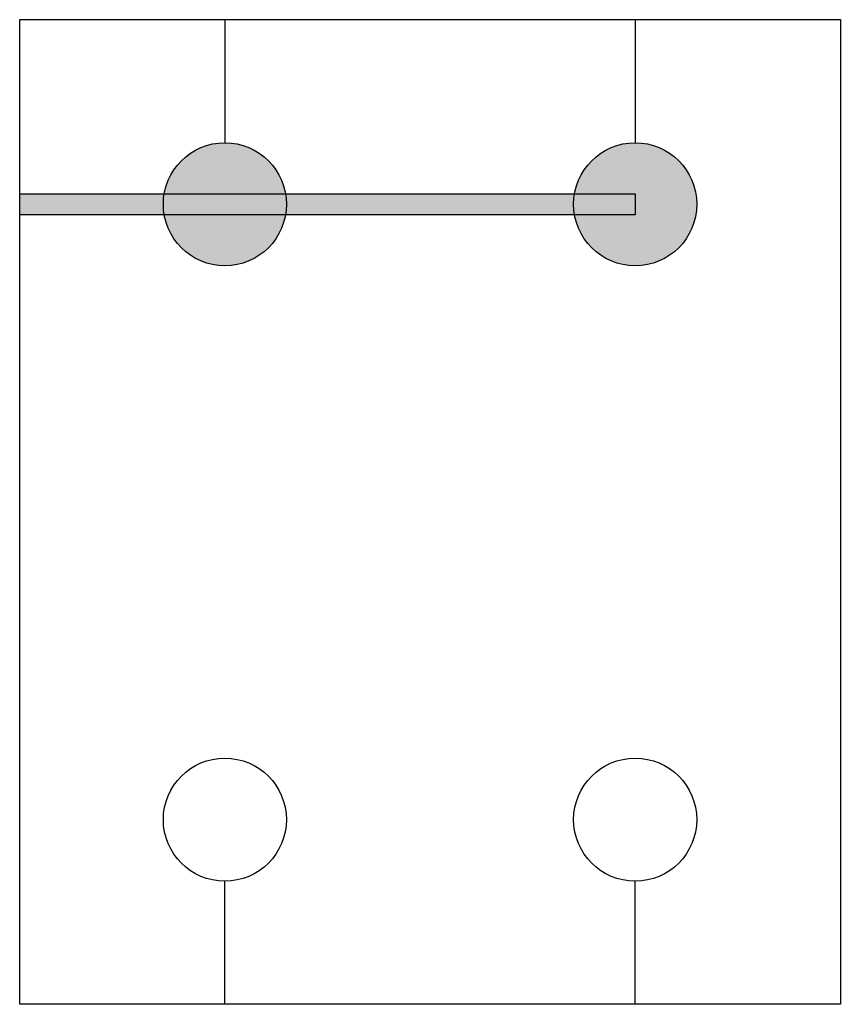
# Model space of a CAD drawing. Extents: x -17.1 to -7.1, y -22.8 to -10.8.
import ezdxf

# ---------------------------------------------------------------- set-up
doc = ezdxf.new("R2010")
doc.units = 0
doc.header["$MEASUREMENT"] = 0
doc.layers.get('0').update_dxf_attribs({"linetype": 'CONTINUOUS'})

msp = doc.modelspace()

# ---------------------------------------------------------------- hatches: boundary and pattern name
h = msp.add_hatch(color=256)
edge = h.paths.add_edge_path()
edge.add_arc((-14.597, -13.096), 0.75, 0, 360)
h = msp.add_hatch(color=256)
edge = h.paths.add_edge_path()
edge.add_arc((-9.597, -13.096), 0.75, 0, 360)
msp.add_hatch(color=256).paths.add_polyline_path([(-9.597, -13.225), (-17.097, -13.225), (-17.097, -12.968), (-9.597, -12.968)])

# ---------------------------------------------------------------- linework, layer by layer
at = {"color": 5, "lineweight": 30}
for p, q in [((-17.097, -22.846), (-17.097, -10.846)), ((-17.097, -10.846), (-7.097, -10.846)), ((-7.097, -10.846), (-7.097, -22.846)), ((-7.097, -22.846), (-17.097, -22.846))]:
    msp.add_line(p, q, dxfattribs=at)
for p, q in [((-14.597, -10.846), (-14.597, -12.346)), ((-9.597, -10.846), (-9.597, -12.346)), ((-14.597, -22.846), (-14.597, -21.346)), ((-9.597, -22.846), (-9.597, -21.346))]:
    msp.add_line(p, q)
msp.add_lwpolyline([(-9.597, -13.225), (-17.097, -13.225), (-17.097, -12.968), (-9.597, -12.968)], close=True)
at = {"color": 7}
for centre in [(-14.597, -13.096), (-9.597, -13.096), (-14.597, -20.596), (-9.597, -20.596)]:
    msp.add_circle(centre, 0.75, dxfattribs=at)

doc.saveas('drawing.dxf')
